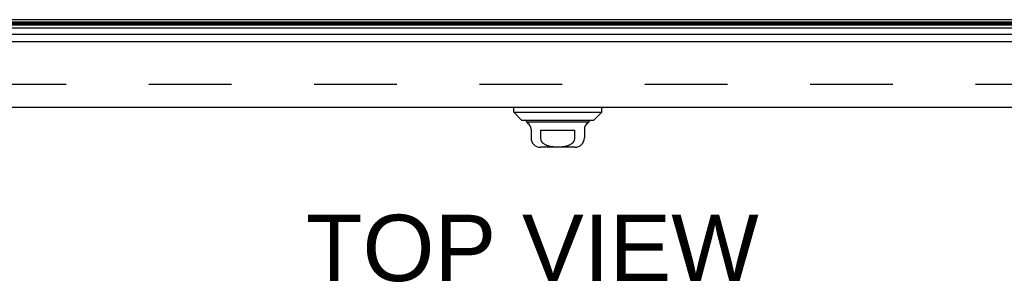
# Model space of a CAD drawing. Header units: inches. Extents: x 0 to 188, y 0 to 122.
# Tile 98 of 102: x 53.43 to 65.78, y 98.5 to 101.79. Entities that reach past the tile are written whole.
import ezdxf

# ---------------------------------------------------------------- set-up
doc = ezdxf.new("R2010")
doc.units = ezdxf.units.IN
doc.header["$LTSCALE"] = 10.363855
doc.header["$MEASUREMENT"] = 0
doc.linetypes.add('HIDDEN', pattern=[0.2, 0.1, -0.1])
doc.layers.get('0').update_dxf_attribs({"linetype": 'CONTINUOUS'})
for name, color, linetype in [('DEFAULT_2', 8, 'HIDDEN'), ('DIMENSIONS', 7, 'CONTINUOUS'), ('DOOR_ASSEMBLY', 7, 'CONTINUOUS')]:
    doc.layers.add(name, color=color, linetype=linetype)
doc.styles.get("Standard").update_dxf_attribs({"font": 'arial.ttf'})

msp = doc.modelspace()

# ---------------------------------------------------------------- linework, layer by layer
at = {"color": 3, "linetype": 'Continuous'}
msp.add_line((76.788, 101.793), (43.567, 101.793), dxfattribs=at)
at = {"layer": 'DEFAULT_2', "color": 8, "linetype": 'HIDDEN'}
msp.add_line((76.815, 100.98), (43.539, 100.98), dxfattribs=at)
at = {"layer": 'DOOR_ASSEMBLY', "color": 7, "linetype": 'Continuous'}
for p, q in [((42.697, 101.764), (77.658, 101.764)), ((42.715, 101.743), (77.64, 101.743)), ((42.718, 101.752), (77.637, 101.752)), ((77.655, 101.686), (42.699, 101.686)), ((42.708, 101.729), (77.646, 101.729)), ((42.728, 101.611), (77.627, 101.611)), ((59.626, 100.635), (59.626, 100.694)), ((59.626, 100.635), (60.729, 100.635)), ((59.725, 100.536), (59.626, 100.635)), ((60.63, 100.536), (60.729, 100.635)), ((60.729, 100.635), (60.729, 100.694)), ((59.725, 100.536), (60.63, 100.536)), ((60.561, 100.509), (59.793, 100.509)), ((59.843, 100.423), (59.843, 100.312)), ((59.962, 100.41), (60.393, 100.41)), ((59.962, 100.41), (59.962, 100.312)), ((60.393, 100.312), (60.393, 100.41)), ((60.512, 100.423), (60.512, 100.312)), ((60.394, 100.194), (59.961, 100.194))]:
    msp.add_line(p, q, dxfattribs=at)
at = {"layer": 'DOOR_ASSEMBLY', "color": 3, "linetype": 'Continuous'}
for p, q in [((42.75, 101.519), (77.605, 101.519)), ((77.605, 100.694), (42.75, 100.694))]:
    msp.add_line(p, q, dxfattribs=at)
at = {"layer": 'DOOR_ASSEMBLY', "color": 7, "linetype": 'Continuous'}
msp.add_lwpolyline([(59.962, 100.312), (59.962, 100.307), (59.962, 100.303), (59.963, 100.299), (59.964, 100.294), (59.965, 100.29), (59.966, 100.286), (59.968, 100.282), (59.97, 100.277), (59.972, 100.273), (59.975, 100.269), (59.977, 100.265), (59.98, 100.26), (59.984, 100.256), (59.988, 100.252), (59.992, 100.248), (59.996, 100.244), (60.001, 100.241), (60.006, 100.237), (60.012, 100.233), (60.018, 100.23), (60.025, 100.226), (60.032, 100.223), (60.039, 100.22), (60.047, 100.217), (60.055, 100.215), (60.063, 100.212), (60.071, 100.21), (60.08, 100.209), (60.089, 100.207), (60.098, 100.205), (60.107, 100.204), (60.117, 100.203), (60.127, 100.202), (60.137, 100.202), (60.147, 100.201), (60.157, 100.201), (60.167, 100.201), (60.177, 100.2), (60.187, 100.201), (60.198, 100.201), (60.208, 100.201), (60.218, 100.202), (60.228, 100.202), (60.237, 100.203), (60.247, 100.204), (60.256, 100.205), (60.265, 100.207), (60.274, 100.208), (60.283, 100.21), (60.291, 100.212), (60.3, 100.215), (60.308, 100.217), (60.315, 100.22), (60.323, 100.223), (60.33, 100.226), (60.336, 100.229), (60.342, 100.233), (60.348, 100.237), (60.354, 100.241), (60.358, 100.244), (60.363, 100.248), (60.367, 100.252), (60.371, 100.256), (60.374, 100.26), (60.377, 100.265), (60.38, 100.269), (60.383, 100.273), (60.385, 100.277), (60.387, 100.282), (60.388, 100.286), (60.39, 100.29), (60.391, 100.294), (60.392, 100.299), (60.392, 100.303), (60.393, 100.307), (60.393, 100.312)], dxfattribs=at)
for centre, radius, start, end in [((59.813, 100.558), 0.0492, 206.1149, 270), ((59.813, 100.509), 0.0197, 179.8854, 240), ((60.542, 100.558), 0.0492, 270, 333.8851), ((60.542, 100.509), 0.0197, 300, 0.1146), ((59.764, 100.423), 0.0787, 0, 60), ((60.591, 100.423), 0.0787, 120, 180), ((59.961, 100.312), 0.118, 180, 270), ((60.394, 100.312), 0.118, 270, 360)]:
    msp.add_arc(centre, radius, start, end, dxfattribs=at)

# ---------------------------------------------------------------- texts
at = {"layer": 'DIMENSIONS', "color": 2, "linetype": 'Continuous', "insert": (59.859, 99.349), "char_height": 0.8313, "width": 5.66476, "attachment_point": 2, "line_spacing_factor": 0.9}
msp.add_mtext('TOP VIEW', dxfattribs=at)

doc.saveas('drawing.dxf')
